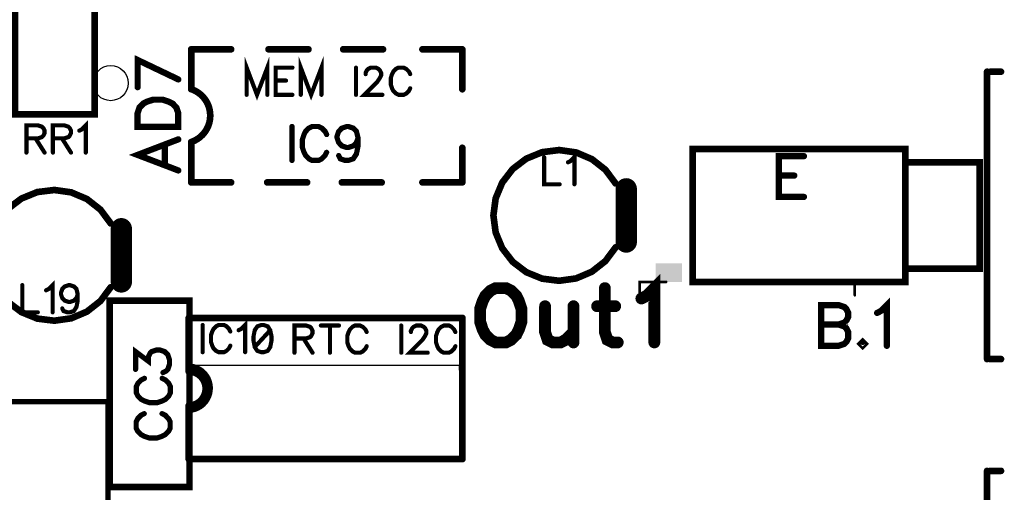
# Model space of a CAD drawing. Extents: x -4 to 99, y -4 to 139.
# Tile 8 of 14: x 62 to 99, y 20 to 37. Entities that reach past the tile are written whole.
import ezdxf

# ---------------------------------------------------------------- set-up
doc = ezdxf.new("R2010")
doc.units = 0
doc.layers.add('Top_Silk', color=2, linetype='CONTINUOUS')

msp = doc.modelspace()

# ---------------------------------------------------------------- linework, layer by layer
at = {"layer": 'Top_Silk', "linetype": 'CONTINUOUS'}
for points, const_width in [([(61.5, 33.8), (64.5, 33.8), (64.5, 56.7), (61.5, 56.7), (61.5, 33.8)], 0.25), ([(68.1291, 34.7418), (68.1291, 36.242)], 0.25), ([(69.6295, 36.242), (68.1291, 36.242)], 0.25), ([(71.0401, 36.242), (72.5406, 36.242)], 0.25), ([(73.8482, 36.242), (75.3476, 36.242)], 0.25), ([(76.8286, 36.242), (78.3291, 36.242)], 0.25), ([(78.3291, 34.7418), (78.3291, 36.242)], 0.25), ([(67.6422, 35.1115), (66.1126, 35.8409), (66.1126, 34.8201)], 0.2353), ([(70.993, 34.5331), (70.993, 35.5539), (70.6044, 34.5331), (70.2158, 35.5539), (70.2158, 34.5331)], 0.1569), ([(73.0288, 34.5331), (73.0288, 35.5539), (72.6402, 34.5331), (72.2516, 35.5539), (72.2516, 34.5331)], 0.1569), ([(71.9379, 35.5539), (71.3067, 35.5539), (71.3067, 34.5331), (71.9379, 34.5331)], 0.1569), ([(74.3301, 35.5539), (74.3301, 34.5331)], 0.1569), ([(74.6932, 35.3102), (74.6932, 35.3585), (74.7415, 35.4562), (74.7898, 35.5045), (74.8875, 35.5528), (75.0818, 35.5528), (75.1784, 35.5045), (75.2267, 35.4562), (75.2761, 35.3585), (75.2761, 35.2619), (75.2267, 35.1642), (75.1301, 35.0193), (74.6438, 34.5331), (75.3244, 34.5331)], 0.1569), ([(76.367, 35.3113), (76.3187, 35.4079), (76.221, 35.5056), (76.1244, 35.5539), (75.9301, 35.5539), (75.8324, 35.5056), (75.7358, 35.4079), (75.6864, 35.3113), (75.6381, 35.1653), (75.6381, 34.9216), (75.6864, 34.7768), (75.7358, 34.6791), (75.8324, 34.5825), (75.9301, 34.5331), (76.1244, 34.5331), (76.221, 34.5825), (76.3187, 34.6791), (76.367, 34.7768)], 0.1569), ([(98.0773, 24.6), (98.0773, 35.4)], 0.25), ([(98.1991, 35.4), (98.6, 35.4)], 0.25), ([(68.1301, 32.7591), (68.2496, 32.8075), (68.3623, 32.8701), (68.4665, 32.9462), (68.5605, 33.0344), (68.6429, 33.1336), (68.7126, 33.2421), (68.7683, 33.3584), (68.8094, 33.4806), (68.8351, 33.607), (68.8451, 33.7355), (68.8392, 33.8643), (68.8176, 33.9915), (68.7804, 34.1149), (68.7284, 34.2329), (68.6623, 34.3436), (68.5831, 34.4454), (68.4919, 34.5366), (68.3903, 34.6159), (68.2796, 34.6822), (68.1617, 34.7343)], 0.25), ([(71.3067, 35.0676), (71.6953, 35.0676)], 0.1569), ([(66.1109, 33.3286), (67.6422, 33.3286), (67.6422, 33.839), (67.5681, 34.058), (67.4232, 34.2046), (67.2767, 34.277), (67.0593, 34.3495), (66.6938, 34.3495), (66.4748, 34.277), (66.3299, 34.2046), (66.1833, 34.058), (66.1109, 33.839), (66.1109, 33.3286)], 0.2353), ([(61.9299, 32.8963), (62.3667, 32.8963), (62.5127, 32.9457), (62.5622, 32.994), (62.6104, 33.0906), (62.6104, 33.1883), (62.5622, 33.2849), (62.5127, 33.3343), (62.3667, 33.3826), (61.9299, 33.3826), (61.9299, 32.3617)], 0.1569), ([(62.9242, 32.8963), (63.3611, 32.8963), (63.5071, 32.9457), (63.5565, 32.994), (63.6048, 33.0906), (63.6048, 33.1883), (63.5565, 33.2849), (63.5071, 33.3343), (63.3611, 33.3826), (62.9242, 33.3826), (62.9242, 32.3617)], 0.1569), ([(63.9185, 33.1872), (64.0162, 33.2366), (64.1622, 33.3815), (64.1622, 32.3617)], 0.1569), ([(71.921, 33.3424), (71.921, 32.0663)], 0.1961), ([(73.2243, 33.0392), (73.1639, 33.1599), (73.0418, 33.282), (72.921, 33.3424), (72.6782, 33.3424), (72.556, 33.282), (72.4353, 33.1599), (72.3735, 33.0392), (72.3132, 32.8567), (72.3132, 32.552), (72.3735, 32.3709), (72.4353, 32.2488), (72.556, 32.1281), (72.6782, 32.0663), (72.921, 32.0663), (73.0418, 32.1281), (73.1639, 32.2488), (73.2243, 32.3709)], 0.1961), ([(74.4068, 32.917), (74.345, 32.7345), (74.2243, 32.6124), (74.0418, 32.552), (73.9814, 32.552), (73.7989, 32.6124), (73.6782, 32.7345), (73.6164, 32.917), (73.6164, 32.9774), (73.6782, 33.1599), (73.7989, 33.2806), (73.9814, 33.341), (74.0418, 33.341), (74.2243, 33.2806), (74.345, 33.1599), (74.4068, 32.917), (74.4068, 32.6124), (74.345, 32.3092), (74.2243, 32.1267), (74.0418, 32.0663), (73.9211, 32.0663), (73.7386, 32.1267), (73.6782, 32.2488)], 0.1961), ([(67.6422, 32.858), (66.1109, 32.2735), (67.6422, 31.6906)], 0.2353), ([(62.2702, 32.8963), (62.6104, 32.3617)], 0.1569), ([(63.2645, 32.8963), (63.6048, 32.3617)], 0.1569), ([(67.1318, 31.9096), (67.1318, 32.639)], 0.2353), ([(68.1291, 32.7413), (68.1291, 31.2412)], 0.25), ([(78.3291, 31.2412), (78.3291, 32.5417)], 0.25), ([(95.0001, 27.4987), (87.0008, 27.4987), (87.0008, 32.498), (95.0001, 32.498), (95.0001, 27.4987)], 0.25), ([(84.1, 31.1997), (83.7142, 31.716), (83.2073, 32.1141), (82.6144, 32.3667), (81.9761, 32.4564), (81.3365, 32.3769), (80.7396, 32.1339), (80.2264, 31.7439), (79.8324, 31.2339), (79.5846, 30.6389), (79.5, 30), (79.5846, 29.3611), (79.8324, 28.7661), (80.2264, 28.2561), (80.7396, 27.8661), (81.3365, 27.6231), (81.9761, 27.5436), (82.6144, 27.6333), (83.2073, 27.8859), (83.7142, 28.284), (84.1, 28.8003)], 0.25), ([(81.4096, 32.1921), (81.4096, 31.1712), (81.9924, 31.1712)], 0.1569), ([(82.3062, 31.9967), (82.4039, 32.0461), (82.5499, 32.1909), (82.5499, 31.1712)], 0.1569), ([(91.1845, 32.2265), (90.2377, 32.2265), (90.2377, 30.6952), (91.1845, 30.6952)], 0.2353), ([(95.0001, 31.998), (97.8006, 31.998), (97.8006, 27.9988), (95.0001, 27.9988), (95.0001, 31.998)], 0.25), ([(90.2377, 31.4971), (90.8206, 31.4971)], 0.2353), ([(68.1291, 31.2412), (69.6295, 31.2412)], 0.25), ([(70.9891, 31.2412), (72.4896, 31.2412)], 0.25), ([(73.7972, 31.2412), (75.2966, 31.2412)], 0.25), ([(76.8286, 31.2412), (78.3291, 31.2412)], 0.25), ([(84.5, 31.0003), (84.5, 28.9997)], 0.8), ([(65.1, 29.6997), (64.7142, 30.216), (64.2073, 30.6141), (63.6144, 30.8667), (62.9761, 30.9564), (62.3365, 30.8769), (61.7396, 30.6339), (61.2264, 30.2439), (60.8324, 29.7339), (60.5846, 29.1389), (60.5, 28.5), (60.5846, 27.8611), (60.8324, 27.2661), (61.2264, 26.7561), (61.7396, 26.3661), (62.3365, 26.1231), (62.9761, 26.0436), (63.6144, 26.1333), (64.2073, 26.3859), (64.7142, 26.784), (65.1, 27.3003)], 0.25), ([(65.5, 29.5003), (65.5, 27.4997)], 0.8), ([(85.0683, 26.8777), (85.2637, 26.9765), (85.5557, 27.2663), (85.5557, 25.2268)], 0.4444), ([(61.7727, 27.38), (61.7727, 26.3591), (62.3555, 26.3591)], 0.1569), ([(62.6693, 27.1846), (62.767, 27.234), (62.913, 27.3789), (62.913, 26.3591)], 0.1569), ([(63.859, 27.0397), (63.8096, 26.8937), (63.713, 26.796), (63.567, 26.7477), (63.5187, 26.7477), (63.3727, 26.796), (63.2761, 26.8937), (63.2267, 27.0397), (63.2267, 27.088), (63.2761, 27.234), (63.3727, 27.3306), (63.5187, 27.3789), (63.567, 27.3789), (63.713, 27.3306), (63.8096, 27.234), (63.859, 27.0397), (63.859, 26.796), (63.8096, 26.5534), (63.713, 26.4074), (63.567, 26.3591), (63.4704, 26.3591), (63.3244, 26.4074), (63.2761, 26.5051)], 0.1569), ([(79.585, 27.2685), (79.3895, 27.1719), (79.1964, 26.9765), (79.0975, 26.7833), (79.001, 26.4913), (79.001, 26.0039), (79.0975, 25.7142), (79.1964, 25.5188), (79.3895, 25.3256), (79.585, 25.2268), (79.9735, 25.2268), (80.1667, 25.3256), (80.3621, 25.5188), (80.4587, 25.7142), (80.5553, 26.0039), (80.5553, 26.4913), (80.4587, 26.7833), (80.3621, 26.9765), (80.1667, 27.1719), (79.9735, 27.2685), (79.585, 27.2685)], 0.4444), ([(83.6942, 27.2685), (83.6942, 25.6153), (83.7908, 25.3256), (83.9862, 25.2268), (84.1794, 25.2268)], 0.4444), ([(85, 27.0005), (85, 27.5002), (86.0003, 27.5002), (86.0003, 27.5002)], 0.1), ([(93.1, 27.0005), (93.1, 27.5002), (92.6002, 27.5002)], 0.1), ([(65.0641, 19.7926), (68.0641, 19.7926), (68.0641, 26.7926), (65.0641, 26.7926), (65.0641, 19.7926)], 0.25), ([(81.4442, 26.5879), (81.4442, 25.6153), (81.5408, 25.3256), (81.7362, 25.2268), (82.0282, 25.2268), (82.2214, 25.3256), (82.5134, 25.6153)], 0.4444), ([(82.5134, 26.5879), (82.5134, 25.2268)], 0.4444), ([(83.4022, 26.5879), (84.0828, 26.5879)], 0.4444), ([(91.831, 26.6311), (91.831, 25.0998), (92.488, 25.0998), (92.707, 25.1739), (92.7794, 25.2463), (92.8519, 25.3912), (92.8519, 25.6102), (92.7794, 25.7568), (92.707, 25.8292), (92.488, 25.9017), (92.707, 25.9758), (92.7794, 26.0482), (92.8519, 26.1931), (92.8519, 26.3397), (92.7794, 26.4845), (92.707, 26.5587), (92.488, 26.6311), (91.831, 26.6311)], 0.2353), ([(93.9396, 26.338), (94.0862, 26.4121), (94.3052, 26.6294), (94.3052, 25.0998)], 0.2353), ([(68.034, 24.1331), (68.034, 26.1493)], 0.25), ([(68.034, 26.1493), (78.3333, 26.1493)], 0.25), ([(68.5576, 25.8815), (68.5576, 24.8607)], 0.1569), ([(69.6002, 25.6389), (69.5519, 25.7355), (69.4542, 25.8332), (69.3576, 25.8815), (69.1633, 25.8815), (69.0656, 25.8332), (68.969, 25.7355), (68.9196, 25.6389), (68.8713, 25.4929), (68.8713, 25.2492), (68.9196, 25.1044), (68.969, 25.0067), (69.0656, 24.9101), (69.1633, 24.8607), (69.3576, 24.8607), (69.4542, 24.9101), (69.5519, 25.0067), (69.6002, 25.1044)], 0.1569), ([(69.9139, 25.6861), (70.0116, 25.7355), (70.1576, 25.8804), (70.1576, 24.8607)], 0.1569), ([(70.7634, 25.8804), (70.6174, 25.8321), (70.5197, 25.6861), (70.4714, 25.4435), (70.4714, 25.2975), (70.5197, 25.0549), (70.6174, 24.9089), (70.7634, 24.8607), (70.8599, 24.8607), (71.0059, 24.9089), (71.1025, 25.0549), (71.1519, 25.2975), (71.1519, 25.4435), (71.1025, 25.6861), (71.0059, 25.8321), (70.8599, 25.8804), (70.7634, 25.8804)], 0.1569), ([(72.0141, 25.3755), (72.451, 25.3755), (72.597, 25.4249), (72.6464, 25.4732), (72.6947, 25.5698), (72.6947, 25.6675), (72.6464, 25.7641), (72.597, 25.8135), (72.451, 25.8618), (72.0141, 25.8618), (72.0141, 24.8409)], 0.1569), ([(73.0084, 25.8618), (73.689, 25.8618)], 0.1569), ([(73.3487, 25.8618), (73.3487, 24.8409)], 0.1569), ([(74.7316, 25.6192), (74.6833, 25.7158), (74.5856, 25.8135), (74.489, 25.8618), (74.2947, 25.8618), (74.197, 25.8135), (74.1004, 25.7158), (74.051, 25.6192), (74.0027, 25.4732), (74.0027, 25.2295), (74.051, 25.0846), (74.1004, 24.9869), (74.197, 24.8903), (74.2947, 24.8409), (74.489, 24.8409), (74.5856, 24.8903), (74.6833, 24.9869), (74.7316, 25.0846)], 0.1569), ([(76.0329, 25.8618), (76.0329, 24.8409)], 0.1569), ([(76.396, 25.6181), (76.396, 25.6664), (76.4443, 25.7641), (76.4926, 25.8124), (76.5903, 25.8606), (76.7846, 25.8606), (76.8812, 25.8124), (76.9295, 25.7641), (76.9789, 25.6664), (76.9789, 25.5698), (76.9295, 25.4721), (76.8329, 25.3272), (76.3466, 24.8409), (77.0272, 24.8409)], 0.1569), ([(78.0698, 25.6192), (78.0215, 25.7158), (77.9238, 25.8135), (77.8272, 25.8618), (77.6329, 25.8618), (77.5352, 25.8135), (77.4386, 25.7158), (77.3892, 25.6192), (77.3409, 25.4732), (77.3409, 25.2295), (77.3892, 25.0846), (77.4386, 24.9869), (77.5352, 24.8903), (77.6329, 24.8409), (77.8272, 24.8409), (77.9238, 24.8903), (78.0215, 24.9869), (78.0698, 25.0846)], 0.1569), ([(78.3333, 20.8424), (78.3333, 26.1493)], 0.25), ([(91.831, 25.9017), (92.488, 25.9017)], 0.2353), ([(71.1025, 25.6861), (70.5197, 25.0549)], 0.1569), ([(72.3544, 25.3755), (72.6947, 24.8409)], 0.1569), ([(93.3949, 25.2463), (93.3224, 25.1722), (93.3949, 25.0998), (93.469, 25.1722), (93.3949, 25.2463)], 0.2353), ([(66.0352, 24.2157), (66.0352, 24.8826), (66.5209, 24.519), (66.5209, 24.7015), (66.5813, 24.8222), (66.6417, 24.8826), (66.8242, 24.9443), (66.9449, 24.9443), (67.1274, 24.8826), (67.2495, 24.7618), (67.3099, 24.5793), (67.3099, 24.3968), (67.2495, 24.2157), (67.1877, 24.1554), (67.067, 24.0936)], 0.1961), ([(98.1991, 24.6), (98.6, 24.6)], 0.25), ([(68.034, 22.8561), (68.1338, 22.864), (68.2312, 22.8875), (68.3237, 22.9259), (68.409, 22.9782), (68.4852, 23.0433), (68.5502, 23.1195), (68.6025, 23.2049), (68.6408, 23.2974), (68.6642, 23.3948), (68.672, 23.4946), (68.6642, 23.5944), (68.6408, 23.6918), (68.6025, 23.7843), (68.5502, 23.8697), (68.4852, 23.9459), (68.409, 24.011), (68.3237, 24.0633), (68.2312, 24.1017), (68.1338, 24.1251), (68.034, 24.1331)], 0.25), ([(68.1599, 22.6886), (68.2749, 22.7176), (68.3846, 22.7628), (68.4868, 22.823), (68.5793, 22.8972), (68.6604, 22.9838), (68.7284, 23.0811), (68.7818, 23.187), (68.8196, 23.2994), (68.8411, 23.4161), (68.8457, 23.5346), (68.8334, 23.6526), (68.8045, 23.7677), (68.7595, 23.8775), (68.6994, 23.9797), (68.6253, 24.0724), (68.5388, 24.1536), (68.4417, 24.2216), (68.3358, 24.2752), (68.2234, 24.3132), (68.1068, 24.3348)], 0.2), ([(66.3682, 23.8773), (66.2475, 23.8169), (66.1254, 23.6948), (66.065, 23.5741), (66.065, 23.3312), (66.1254, 23.2091), (66.2475, 23.0883), (66.3682, 23.0266), (66.5507, 22.9662), (66.8554, 22.9662), (67.0365, 23.0266), (67.1586, 23.0883), (67.2793, 23.2091), (67.3411, 23.3312), (67.3411, 23.5741), (67.2793, 23.6948), (67.1586, 23.8169), (67.0365, 23.8773)], 0.1961), ([(65, 4.4006), (30.0012, 4.4006), (30.0012, 23), (65, 23), (65, 4.4006)], 0.2), ([(68.034, 20.8424), (68.034, 22.8561)], 0.25), ([(66.3621, 22.5501), (66.2414, 22.4897), (66.1193, 22.3676), (66.0589, 22.2468), (66.0589, 22.004), (66.1192, 21.8818), (66.2414, 21.7611), (66.3621, 21.6993), (66.5446, 21.639), (66.8492, 21.639), (67.0303, 21.6993), (67.1525, 21.7611), (67.2732, 21.8818), (67.335, 22.004), (67.335, 22.2468), (67.2732, 22.3676), (67.1525, 22.4897), (67.0303, 22.5501)], 0.1961), ([(68.034, 20.8424), (78.3333, 20.8424)], 0.25), ([(98.0773, 9.6), (98.0773, 20.4)], 0.25), ([(98.1991, 20.4), (98.6, 20.4)], 0.25)]:
    msp.add_lwpolyline(points, dxfattribs=dict(at, const_width=const_width))
for points, const_width in [([(68.0666, 36.242, 1), (68.1916, 36.242, 1), (68.0666, 36.242, 1)], 0.125), ([(68.0666, 36.242, 1), (68.1916, 36.242, 1), (68.0666, 36.242, 1)], 0.125), ([(69.567, 36.242, 1), (69.692, 36.242, 1), (69.567, 36.242, 1)], 0.125), ([(70.9776, 36.242, 1), (71.1026, 36.242, 1), (70.9776, 36.242, 1)], 0.125), ([(72.4781, 36.242, 1), (72.6031, 36.242, 1), (72.4781, 36.242, 1)], 0.125), ([(73.7857, 36.242, 1), (73.9107, 36.242, 1), (73.7857, 36.242, 1)], 0.125), ([(75.2851, 36.242, 1), (75.4101, 36.242, 1), (75.2851, 36.242, 1)], 0.125), ([(76.7661, 36.242, 1), (76.8911, 36.242, 1), (76.7661, 36.242, 1)], 0.125), ([(78.2666, 36.242, 1), (78.3916, 36.242, 1), (78.2666, 36.242, 1)], 0.125), ([(78.2666, 36.242, 1), (78.3916, 36.242, 1), (78.2666, 36.242, 1)], 0.125), ([(71.8987, 35.5539, 1), (71.9771, 35.5539, 1), (71.8987, 35.5539, 1)], 0.0784), ([(74.2909, 35.5539, 1), (74.3693, 35.5539, 1), (74.2909, 35.5539, 1)], 0.0784), ([(67.5834, 35.1115, 1), (67.701, 35.1115, 1), (67.5834, 35.1115, 1)], 0.1176), ([(74.654, 35.3102, 1), (74.7324, 35.3102, 1), (74.654, 35.3102, 1)], 0.0784), ([(76.3278, 35.3113, 1), (76.4062, 35.3113, 1), (76.3278, 35.3113, 1)], 0.0784), ([(98.0148, 35.4, 1), (98.1398, 35.4, 1), (98.0148, 35.4, 1)], 0.125), ([(98.1366, 35.4, 1), (98.2616, 35.4, 1), (98.1366, 35.4, 1)], 0.125), ([(98.5375, 35.4, 1), (98.6625, 35.4, 1), (98.5375, 35.4, 1)], 0.125), ([(66.0538, 34.8201, 1), (66.1714, 34.8201, 1), (66.0538, 34.8201, 1)], 0.1176), ([(68.0666, 34.7418, 1), (68.1916, 34.7418, 1), (68.0666, 34.7418, 1)], 0.125), ([(68.0992, 34.7343, 1), (68.2242, 34.7343, 1), (68.0992, 34.7343, 1)], 0.125), ([(71.2675, 35.0676, 1), (71.3459, 35.0676, 1), (71.2675, 35.0676, 1)], 0.0784), ([(71.6561, 35.0676, 1), (71.7345, 35.0676, 1), (71.6561, 35.0676, 1)], 0.0784), ([(76.3278, 34.7768, 1), (76.4062, 34.7768, 1), (76.3278, 34.7768, 1)], 0.0784), ([(78.2666, 34.7418, 1), (78.3916, 34.7418, 1), (78.2666, 34.7418, 1)], 0.125), ([(70.1766, 34.5331, 1), (70.255, 34.5331, 1), (70.1766, 34.5331, 1)], 0.0784), ([(70.9538, 34.5331, 1), (71.0322, 34.5331, 1), (70.9538, 34.5331, 1)], 0.0784), ([(71.8987, 34.5331, 1), (71.9771, 34.5331, 1), (71.8987, 34.5331, 1)], 0.0784), ([(72.2124, 34.5331, 1), (72.2908, 34.5331, 1), (72.2124, 34.5331, 1)], 0.0784), ([(72.9896, 34.5331, 1), (73.068, 34.5331, 1), (72.9896, 34.5331, 1)], 0.0784), ([(74.2909, 34.5331, 1), (74.3693, 34.5331, 1), (74.2909, 34.5331, 1)], 0.0784), ([(75.2852, 34.5331, 1), (75.3636, 34.5331, 1), (75.2852, 34.5331, 1)], 0.0784), ([(66.0521, 33.3286, 1), (66.1697, 33.3286, 1), (66.0521, 33.3286, 1)], 0.1176), ([(71.872, 33.3424, 1), (71.97, 33.3424, 1), (71.872, 33.3424, 1)], 0.098), ([(63.8793, 33.1872, 1), (63.9577, 33.1872, 1), (63.8793, 33.1872, 1)], 0.0784), ([(67.5834, 32.858, 1), (67.701, 32.858, 1), (67.5834, 32.858, 1)], 0.1176), ([(73.1752, 33.0392, 1), (73.2733, 33.0392, 1), (73.1752, 33.0392, 1)], 0.098), ([(74.3578, 32.917, 1), (74.4558, 32.917, 1), (74.3578, 32.917, 1)], 0.098), ([(61.8906, 32.8963, 1), (61.9691, 32.8963, 1), (61.8906, 32.8963, 1)], 0.0784), ([(62.2309, 32.8963, 1), (62.3094, 32.8963, 1), (62.2309, 32.8963, 1)], 0.0784), ([(62.885, 32.8963, 1), (62.9634, 32.8963, 1), (62.885, 32.8963, 1)], 0.0784), ([(63.2253, 32.8963, 1), (63.3037, 32.8963, 1), (63.2253, 32.8963, 1)], 0.0784), ([(67.073, 32.639, 1), (67.1906, 32.639, 1), (67.073, 32.639, 1)], 0.1176), ([(68.0666, 32.7413, 1), (68.1916, 32.7413, 1), (68.0666, 32.7413, 1)], 0.125), ([(68.0676, 32.7591, 1), (68.1926, 32.7591, 1), (68.0676, 32.7591, 1)], 0.125), ([(78.2666, 32.5417, 1), (78.3916, 32.5417, 1), (78.2666, 32.5417, 1)], 0.125), ([(61.8906, 32.3617, 1), (61.9691, 32.3617, 1), (61.8906, 32.3617, 1)], 0.0784), ([(62.5712, 32.3617, 1), (62.6497, 32.3617, 1), (62.5712, 32.3617, 1)], 0.0784), ([(62.885, 32.3617, 1), (62.9634, 32.3617, 1), (62.885, 32.3617, 1)], 0.0784), ([(63.5655, 32.3617, 1), (63.644, 32.3617, 1), (63.5655, 32.3617, 1)], 0.0784), ([(64.123, 32.3617, 1), (64.2014, 32.3617, 1), (64.123, 32.3617, 1)], 0.0784), ([(73.1752, 32.3709, 1), (73.2733, 32.3709, 1), (73.1752, 32.3709, 1)], 0.098), ([(73.6292, 32.2488, 1), (73.7272, 32.2488, 1), (73.6292, 32.2488, 1)], 0.098), ([(81.3703, 32.1921, 1), (81.4488, 32.1921, 1), (81.3703, 32.1921, 1)], 0.0784), ([(91.1256, 32.2265, 1), (91.2433, 32.2265, 1), (91.1256, 32.2265, 1)], 0.1176), ([(67.073, 31.9096, 1), (67.1906, 31.9096, 1), (67.073, 31.9096, 1)], 0.1176), ([(71.872, 32.0663, 1), (71.97, 32.0663, 1), (71.872, 32.0663, 1)], 0.098), ([(82.267, 31.9967, 1), (82.3454, 31.9967, 1), (82.267, 31.9967, 1)], 0.0784), ([(67.5834, 31.6906, 1), (67.701, 31.6906, 1), (67.5834, 31.6906, 1)], 0.1176), ([(90.1789, 31.4971, 1), (90.2965, 31.4971, 1), (90.1789, 31.4971, 1)], 0.1176), ([(90.7618, 31.4971, 1), (90.8794, 31.4971, 1), (90.7618, 31.4971, 1)], 0.1176), ([(68.0666, 31.2412, 1), (68.1916, 31.2412, 1), (68.0666, 31.2412, 1)], 0.125), ([(68.0666, 31.2412, 1), (68.1916, 31.2412, 1), (68.0666, 31.2412, 1)], 0.125), ([(69.567, 31.2412, 1), (69.692, 31.2412, 1), (69.567, 31.2412, 1)], 0.125), ([(70.9266, 31.2412, 1), (71.0516, 31.2412, 1), (70.9266, 31.2412, 1)], 0.125), ([(72.4271, 31.2412, 1), (72.5521, 31.2412, 1), (72.4271, 31.2412, 1)], 0.125), ([(73.7347, 31.2412, 1), (73.8597, 31.2412, 1), (73.7347, 31.2412, 1)], 0.125), ([(75.2341, 31.2412, 1), (75.3591, 31.2412, 1), (75.2341, 31.2412, 1)], 0.125), ([(76.7661, 31.2412, 1), (76.8911, 31.2412, 1), (76.7661, 31.2412, 1)], 0.125), ([(78.2666, 31.2412, 1), (78.3916, 31.2412, 1), (78.2666, 31.2412, 1)], 0.125), ([(78.2666, 31.2412, 1), (78.3916, 31.2412, 1), (78.2666, 31.2412, 1)], 0.125), ([(81.9532, 31.1712, 1), (82.0317, 31.1712, 1), (81.9532, 31.1712, 1)], 0.0784), ([(82.5107, 31.1712, 1), (82.5891, 31.1712, 1), (82.5107, 31.1712, 1)], 0.0784), ([(84.0375, 31.1997, 1), (84.1625, 31.1997, 1), (84.0375, 31.1997, 1)], 0.125), ([(84.3, 31.0003, 1), (84.7, 31.0003, 1), (84.3, 31.0003, 1)], 0.4), ([(91.1256, 30.6952, 1), (91.2433, 30.6952, 1), (91.1256, 30.6952, 1)], 0.1176), ([(65.0375, 29.6997, 1), (65.1625, 29.6997, 1), (65.0375, 29.6997, 1)], 0.125), ([(65.3, 29.5003, 1), (65.7, 29.5003, 1), (65.3, 29.5003, 1)], 0.4), ([(84.3, 28.9997, 1), (84.7, 28.9997, 1), (84.3, 28.9997, 1)], 0.4), ([(84.0375, 28.8003, 1), (84.1625, 28.8003, 1), (84.0375, 28.8003, 1)], 0.125), ([(65.3, 27.4997, 1), (65.7, 27.4997, 1), (65.3, 27.4997, 1)], 0.4), ([(61.7334, 27.38, 1), (61.8119, 27.38, 1), (61.7334, 27.38, 1)], 0.0784), ([(65.0375, 27.3003, 1), (65.1625, 27.3003, 1), (65.0375, 27.3003, 1)], 0.125), ([(79.4738, 27.2685, 1), (79.6961, 27.2685, 1), (79.4738, 27.2685, 1)], 0.2222), ([(83.5831, 27.2685, 1), (83.8054, 27.2685, 1), (83.5831, 27.2685, 1)], 0.2222), ([(85.9753, 27.5002, 1), (86.0253, 27.5002, 1), (85.9753, 27.5002, 1)], 0.05), ([(92.5752, 27.5002, 1), (92.6252, 27.5002, 1), (92.5752, 27.5002, 1)], 0.05), ([(62.6301, 27.1846, 1), (62.7085, 27.1846, 1), (62.6301, 27.1846, 1)], 0.0784), ([(63.8198, 27.0397, 1), (63.8982, 27.0397, 1), (63.8198, 27.0397, 1)], 0.0784), ([(84.9572, 26.8777, 1), (85.1794, 26.8777, 1), (84.9572, 26.8777, 1)], 0.2222), ([(84.975, 27.0005, 1), (85.025, 27.0005, 1), (84.975, 27.0005, 1)], 0.05), ([(93.075, 27.0005, 1), (93.125, 27.0005, 1), (93.075, 27.0005, 1)], 0.05), ([(81.3331, 26.5879, 1), (81.5553, 26.5879, 1), (81.3331, 26.5879, 1)], 0.2222), ([(82.4022, 26.5879, 1), (82.6245, 26.5879, 1), (82.4022, 26.5879, 1)], 0.2222), ([(83.2911, 26.5879, 1), (83.5134, 26.5879, 1), (83.2911, 26.5879, 1)], 0.2222), ([(83.9717, 26.5879, 1), (84.1939, 26.5879, 1), (83.9717, 26.5879, 1)], 0.2222), ([(91.7722, 26.6311, 1), (91.8898, 26.6311, 1), (91.7722, 26.6311, 1)], 0.1176), ([(62.3163, 26.3591, 1), (62.3948, 26.3591, 1), (62.3163, 26.3591, 1)], 0.0784), ([(62.8738, 26.3591, 1), (62.9522, 26.3591, 1), (62.8738, 26.3591, 1)], 0.0784), ([(63.2369, 26.5051, 1), (63.3153, 26.5051, 1), (63.2369, 26.5051, 1)], 0.0784), ([(93.8808, 26.338, 1), (93.9984, 26.338, 1), (93.8808, 26.338, 1)], 0.1176), ([(67.9715, 26.1493, 1), (68.0965, 26.1493, 1), (67.9715, 26.1493, 1)], 0.125), ([(67.9715, 26.1493, 1), (68.0965, 26.1493, 1), (67.9715, 26.1493, 1)], 0.125), ([(68.5184, 25.8815, 1), (68.5968, 25.8815, 1), (68.5184, 25.8815, 1)], 0.0784), ([(70.7241, 25.8804, 1), (70.8026, 25.8804, 1), (70.7241, 25.8804, 1)], 0.0784), ([(72.9692, 25.8618, 1), (73.0476, 25.8618, 1), (72.9692, 25.8618, 1)], 0.0784), ([(73.3095, 25.8618, 1), (73.3879, 25.8618, 1), (73.3095, 25.8618, 1)], 0.0784), ([(73.6498, 25.8618, 1), (73.7282, 25.8618, 1), (73.6498, 25.8618, 1)], 0.0784), ([(75.9937, 25.8618, 1), (76.0721, 25.8618, 1), (75.9937, 25.8618, 1)], 0.0784), ([(78.2708, 26.1493, 1), (78.3958, 26.1493, 1), (78.2708, 26.1493, 1)], 0.125), ([(78.2708, 26.1493, 1), (78.3958, 26.1493, 1), (78.2708, 26.1493, 1)], 0.125), ([(91.7722, 25.9017, 1), (91.8898, 25.9017, 1), (91.7722, 25.9017, 1)], 0.1176), ([(92.4292, 25.9017, 1), (92.5468, 25.9017, 1), (92.4292, 25.9017, 1)], 0.1176), ([(69.561, 25.6389, 1), (69.6394, 25.6389, 1), (69.561, 25.6389, 1)], 0.0784), ([(69.8747, 25.6861, 1), (69.9531, 25.6861, 1), (69.8747, 25.6861, 1)], 0.0784), ([(71.0633, 25.6861, 1), (71.1417, 25.6861, 1), (71.0633, 25.6861, 1)], 0.0784), ([(74.6924, 25.6192, 1), (74.7708, 25.6192, 1), (74.6924, 25.6192, 1)], 0.0784), ([(76.3568, 25.6181, 1), (76.4352, 25.6181, 1), (76.3568, 25.6181, 1)], 0.0784), ([(78.0306, 25.6192, 1), (78.109, 25.6192, 1), (78.0306, 25.6192, 1)], 0.0784), ([(82.4022, 25.6153, 1), (82.6245, 25.6153, 1), (82.4022, 25.6153, 1)], 0.2222), ([(71.9749, 25.3755, 1), (72.0533, 25.3755, 1), (71.9749, 25.3755, 1)], 0.0784), ([(72.3152, 25.3755, 1), (72.3936, 25.3755, 1), (72.3152, 25.3755, 1)], 0.0784), ([(82.4022, 25.2268, 1), (82.6245, 25.2268, 1), (82.4022, 25.2268, 1)], 0.2222), ([(84.0683, 25.2268, 1), (84.2905, 25.2268, 1), (84.0683, 25.2268, 1)], 0.2222), ([(85.4446, 25.2268, 1), (85.6668, 25.2268, 1), (85.4446, 25.2268, 1)], 0.2222), ([(93.3361, 25.2463, 1), (93.4537, 25.2463, 1), (93.3361, 25.2463, 1)], 0.1176), ([(94.2463, 25.0998, 1), (94.364, 25.0998, 1), (94.2463, 25.0998, 1)], 0.1176), ([(68.5184, 24.8607, 1), (68.5968, 24.8607, 1), (68.5184, 24.8607, 1)], 0.0784), ([(69.561, 25.1044, 1), (69.6394, 25.1044, 1), (69.561, 25.1044, 1)], 0.0784), ([(70.1184, 24.8607, 1), (70.1968, 24.8607, 1), (70.1184, 24.8607, 1)], 0.0784), ([(70.4804, 25.0549, 1), (70.5589, 25.0549, 1), (70.4804, 25.0549, 1)], 0.0784), ([(71.9749, 24.8409, 1), (72.0533, 24.8409, 1), (71.9749, 24.8409, 1)], 0.0784), ([(72.6555, 24.8409, 1), (72.7339, 24.8409, 1), (72.6555, 24.8409, 1)], 0.0784), ([(73.3095, 24.8409, 1), (73.3879, 24.8409, 1), (73.3095, 24.8409, 1)], 0.0784), ([(74.6924, 25.0846, 1), (74.7708, 25.0846, 1), (74.6924, 25.0846, 1)], 0.0784), ([(75.9937, 24.8409, 1), (76.0721, 24.8409, 1), (75.9937, 24.8409, 1)], 0.0784), ([(76.988, 24.8409, 1), (77.0664, 24.8409, 1), (76.988, 24.8409, 1)], 0.0784), ([(78.0306, 25.0846, 1), (78.109, 25.0846, 1), (78.0306, 25.0846, 1)], 0.0784), ([(98.0148, 24.6, 1), (98.1398, 24.6, 1), (98.0148, 24.6, 1)], 0.125), ([(98.1366, 24.6, 1), (98.2616, 24.6, 1), (98.1366, 24.6, 1)], 0.125), ([(98.5375, 24.6, 1), (98.6625, 24.6, 1), (98.5375, 24.6, 1)], 0.125), ([(65.9862, 24.2157, 1), (66.0842, 24.2157, 1), (65.9862, 24.2157, 1)], 0.098), ([(67.018, 24.0936, 1), (67.116, 24.0936, 1), (67.018, 24.0936, 1)], 0.098), ([(67.9715, 24.1331, 1), (68.0965, 24.1331, 1), (67.9715, 24.1331, 1)], 0.125), ([(67.9715, 24.1331, 1), (68.0965, 24.1331, 1), (67.9715, 24.1331, 1)], 0.125), ([(66.3192, 23.8773, 1), (66.4173, 23.8773, 1), (66.3192, 23.8773, 1)], 0.098), ([(66.9875, 23.8773, 1), (67.0855, 23.8773, 1), (66.9875, 23.8773, 1)], 0.098), ([(67.9715, 22.8561, 1), (68.0965, 22.8561, 1), (67.9715, 22.8561, 1)], 0.125), ([(67.9715, 22.8561, 1), (68.0965, 22.8561, 1), (67.9715, 22.8561, 1)], 0.125), ([(66.3131, 22.5501, 1), (66.4111, 22.5501, 1), (66.3131, 22.5501, 1)], 0.098), ([(66.9813, 22.5501, 1), (67.0794, 22.5501, 1), (66.9813, 22.5501, 1)], 0.098), ([(67.9715, 20.8424, 1), (68.0965, 20.8424, 1), (67.9715, 20.8424, 1)], 0.125), ([(67.9715, 20.8424, 1), (68.0965, 20.8424, 1), (67.9715, 20.8424, 1)], 0.125), ([(78.2708, 20.8424, 1), (78.3958, 20.8424, 1), (78.2708, 20.8424, 1)], 0.125), ([(78.2708, 20.8424, 1), (78.3958, 20.8424, 1), (78.2708, 20.8424, 1)], 0.125), ([(98.0148, 20.4, 1), (98.1398, 20.4, 1), (98.0148, 20.4, 1)], 0.125), ([(98.1366, 20.4, 1), (98.2616, 20.4, 1), (98.1366, 20.4, 1)], 0.125), ([(98.5375, 20.4, 1), (98.6625, 20.4, 1), (98.5375, 20.4, 1)], 0.125)]:
    msp.add_lwpolyline(points, format="xyb", dxfattribs=dict(at, const_width=const_width))
msp.add_lwpolyline([(68.0956, 20.8605), (68.0956, 22.8445), (68.0483, 22.8574), (68.4641, 22.9686), (68.6335, 23.1379), (68.6335, 23.461), (68.6335, 23.7686), (68.5125, 23.9793), (68.2991, 24.1021), (68.1572, 24.1835), (68.0659, 24.367), (78.2101, 24.367), (78.3245, 20.8903), (78.2783, 20.8903), (68.0956, 20.8605)], dxfattribs=at)
msp.add_lwpolyline([(68.0956, 20.8605, 1), (68.0956, 20.8605, 1), (68.0956, 20.8605, 1)], format="xyb", dxfattribs=at)
at = {"layer": 'Top_Silk'}
msp.add_circle((65.1007, 34.9713), 0.6595, dxfattribs=at)
msp.add_solid([(85.6002, 27.5002), (86.5997, 27.5002), (85.6002, 28.2), (86.5997, 28.2)], dxfattribs=at)

doc.saveas('drawing.dxf')
